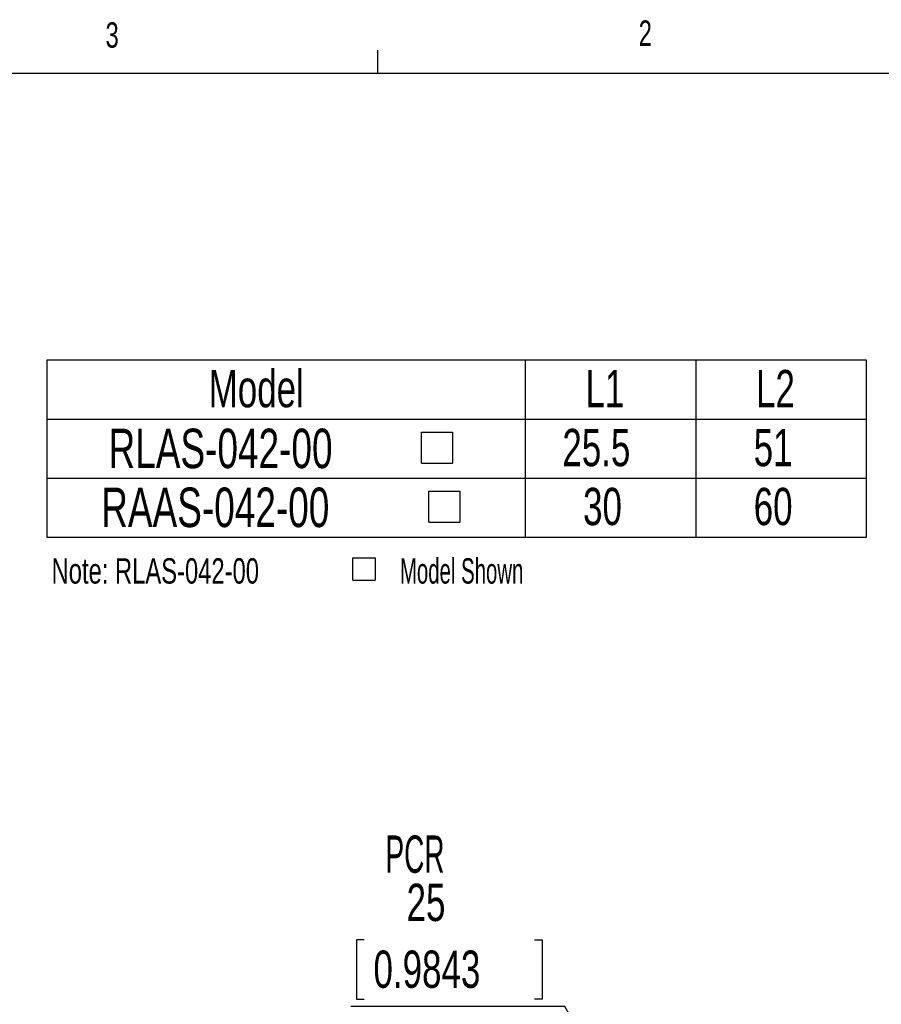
# Model space of a CAD drawing. Extents: x 11 to 421, y 5 to 275.
# Tile 5 of 9: x 282 to 363, y 183 to 275. Entities that reach past the tile are written whole.
import ezdxf
from ezdxf.enums import TextEntityAlignment as Align

# ---------------------------------------------------------------- set-up
doc = ezdxf.new("R2010")
doc.units = 0
doc.layers.get('0').update_dxf_attribs({"linetype": 'CONTINUOUS'})
doc.dimstyles.new('SLDDIMSTYLE5', dxfattribs={"dimtxt": 3.5, "dimasz": 3, "dimexe": 0, "dimexo": 0.0625, "dimgap": 0.875, "dimtad": 0, "dimtih": 1, "dimtoh": 1, "dimrnd": 1e-09, "dimzin": 12, "dimsah": 1, "dimcen": 0, "dimazin": 3, "dimtfac": 1, "dimtofl": 0, "dimtmove": 0, "dimatfit": 3})

# ---------------------------------------------------------------- blocks, each defined once
blk = doc.blocks.new('SW_SYMBOL_MOD_BOX')
at = {"color": 0, "linetype": 'CONTINUOUS'}
for p, q in [((200, 200), (200, 800)), ((200, 800), (800, 800)), ((800, 800), (800, 200)), ((200, 200), (800, 200))]:
    blk.add_line(p, q, dxfattribs=at)
blk = doc.blocks.new('SW_NOTE_0')
at = {"color": 0, "linetype": 'CONTINUOUS', "xscale": 0.0034693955, "yscale": 0.0034693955, "zscale": 0.0034693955}
blk.add_blockref('SW_SYMBOL_MOD_BOX', (27.556, 0.349), dxfattribs=at)
at = {"color": 0, "linetype": 'CONTINUOUS'}
for s, width, p in [('Note: RLAS-042-00', 0.7, (0, 0)), ('   Model Shown', 0.6, (31.075, 0))]:
    blk.add_text(s, height=2.38125, dxfattribs=dict(at, width=width)).set_placement(p, align=Align.BOTTOM_LEFT)
blk = doc.blocks.new('SW_TABLEANNOTATION_0')
at = {"color": 0, "linetype": 'CONTINUOUS'}
for p, q in [((0, 0), (0, -16.581)), ((76.879, 0), (0, 0)), ((44.879, 0), (44.879, -16.581)), ((60.879, 0), (60.879, -16.581)), ((76.879, -16.581), (76.879, 0)), ((0, -5.526), (76.879, -5.526)), ((0, -11.056), (76.879, -11.056)), ((0, -16.581), (76.879, -16.581))]:
    blk.add_line(p, q, dxfattribs=at)
at = {"color": 0, "linetype": 'CONTINUOUS', "xscale": 0.0048571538, "yscale": 0.0048571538, "zscale": 0.0048571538}
for p in [(34.159, -10.634), (34.845, -16.162)]:
    blk.add_blockref('SW_SYMBOL_MOD_BOX', p, dxfattribs=at)
at = {"color": 0, "linetype": 'CONTINUOUS', "width": 0.7}
for s, height, p in [('Model', 3.5, (15.185, -5.459)), ('L1', 3.5, (50.51, -5.459)), ('L2', 3.5, (66.51, -5.459)), ('RLAS-042-00', 3.70417, (5.794, -11.231)), ('25.5', 3.5, (48.354, -10.987)), ('51', 3.5, (66.293, -10.987)), ('RAAS-042-00', 3.70417, (5.108, -16.759)), ('30', 3.5, (50.293, -16.515)), ('60', 3.5, (66.293, -16.515))]:
    blk.add_text(s, height=height, dxfattribs=at).set_placement(p, align=Align.BOTTOM_LEFT)
blk = doc.blocks.new('*D26')
at = {"color": 7, "linetype": 'CONTINUOUS'}
for p, q in [((314.628, 189.016), (313.917, 189.016)), ((313.917, 189.016), (313.917, 183.46)), ((330.629, 189.016), (331.34, 189.016)), ((331.34, 189.016), (331.34, 183.46)), ((313.917, 183.46), (314.628, 183.46)), ((331.34, 183.46), (330.629, 183.46)), ((333.461, 182.749), (313.384, 182.749)), ((338.902, 173.324), (333.461, 182.749)), ((351.402, 151.673), (338.902, 173.324))]:
    blk.add_line(p, q, dxfattribs=at)
blk.add_solid([(338.902, 173.324), (337.835, 176.172), (336.969, 175.672)], dxfattribs=at)
for s, width, p in [('PCR  ', 0.56, (316.642, 194.253, 7.85)), ('25', 0.7, (318.62, 189.727, 7.85)), ('0.9843', 0.7, (315.517, 183.46, 7.85))]:
    blk.add_text(s, height=3.5, dxfattribs=dict(at, width=width)).set_placement(p, align=Align.BOTTOM_LEFT)

msp = doc.modelspace()

# ---------------------------------------------------------------- linework, layer by layer
at = {"color": 7, "linetype": 'CONTINUOUS'}
for p, q in [((315.938, 270.309), (315.938, 272.463)), ((15.907, 270.309), (415.957, 270.309))]:
    msp.add_line(p, q, dxfattribs=at)

# ---------------------------------------------------------------- block references
for name, p in [('SW_TABLEANNOTATION_0', (284.876, 243.385)), ('SW_NOTE_0', (285.329, 221.72))]:
    msp.add_blockref(name, p, dxfattribs=at)

# ---------------------------------------------------------------- texts
at = {"color": 7, "linetype": 'CONTINUOUS', "width": 0.7}
for s, p in [('2', (340.385, 272.17)), ('3', (290.391, 272))]:
    msp.add_text(s, height=2.381, dxfattribs=at).set_placement(p, align=Align.BOTTOM_LEFT)

# ---------------------------------------------------------------- dimensions: what is measured, and where the dimension line sits
at = {"color": 7, "linetype": 'CONTINUOUS'}
dim = msp.add_radius_dim(center=(351.402, 151.673), mpoint=(338.902, 173.324), text='PCR  \\P<>', dimstyle='SLDDIMSTYLE5', override={"dimpost": '<>'}, dxfattribs=at)
dim.commit()
dim.dimension.update_dxf_attribs({"geometry": '*D26', "text_midpoint": (322.628, 191.279), "dimtype": 164})

doc.saveas('drawing.dxf')
